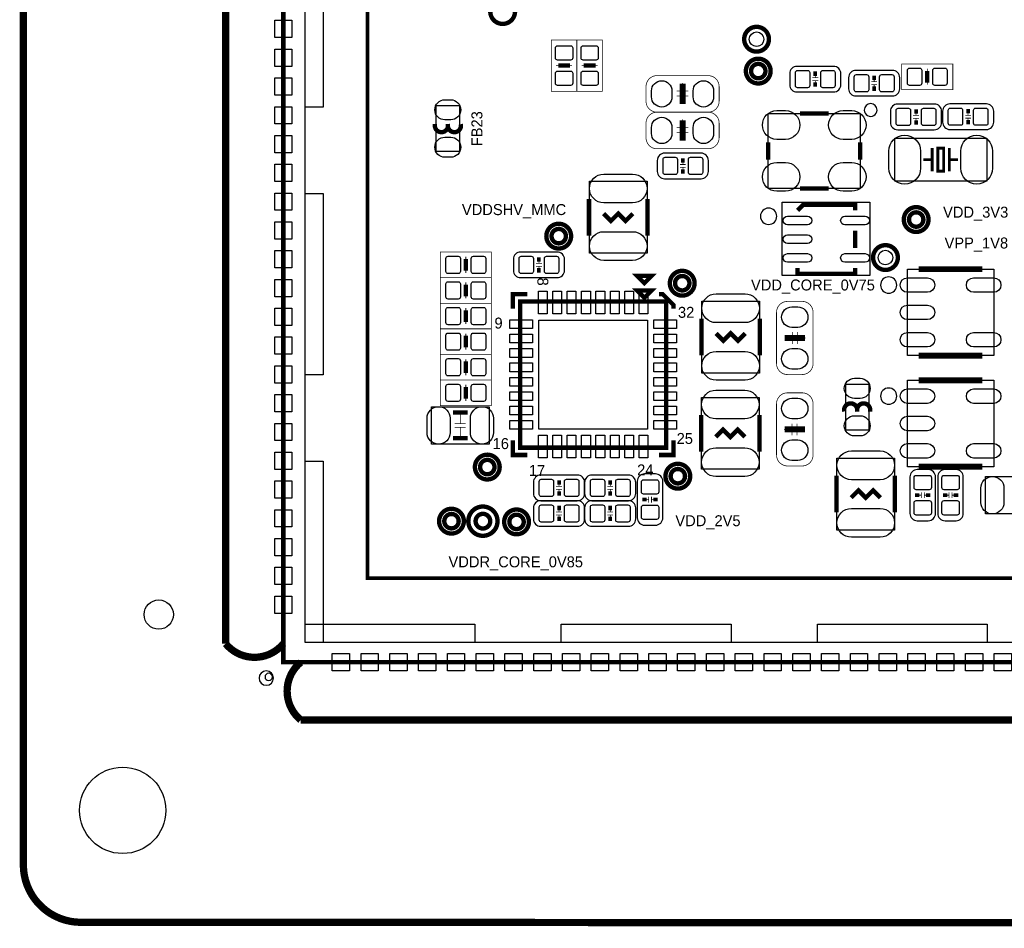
# Model space of a CAD drawing. Extents: x -9 to 199, y -9 to 108.
# Tile 1 of 7: x -9 to 25, y -9 to 22. Entities that reach past the tile are written whole.
import ezdxf
from ezdxf.enums import TextEntityAlignment as Align

# ---------------------------------------------------------------- set-up
doc = ezdxf.new("R2010")
doc.units = 0
for name, color, linetype in [('BG_OUTLINE', 7, 'CONTINUOUS'), ('BG_SILKSCREEN_TOP', 7, 'CONTINUOUS'), ('PG_ASSEMBLY_TOP', 96, 'CONTINUOUS'), ('PG_SILKSCREEN_TOP', 254, 'CONTINUOUS'), ('PIN_TOP', 100, 'CONTINUOUS')]:
    doc.layers.add(name, color=color, linetype=linetype)

msp = doc.modelspace()

# ---------------------------------------------------------------- linework, layer by layer
at = {"layer": 'BG_OUTLINE', "const_width": 0.254}
for points in [[(-7.03199, -9.031986), (197.06971, -9.113266, 0.414214), (199.069706, -7.11327), (199.069706, 105.7402, 0.414214), (197.06971, 107.740196), (4.275836, 107.821476)], [(-2.002028, 0.644906), (-2.002028, 44.395898, -0.471577), (0, 44.395898)], [(-2.002028, 0.644906, 0.471577), (0, 0.644906)], [(0.604266, 0, 0.471577), (0.604266, -2.002028)], [(0.604266, -2.002028), (42.355262, -2.002028, 0.471577), (42.355262, 0)], [(-9.031986, -7.03199, 0.414214), (-7.03199, -9.031986)]]:
    msp.add_lwpolyline(points, format="xyb", dxfattribs=at)
for points in [[(-9.031986, -4.99999), (-9.031986, 103.78948)], [(-9.031986, -4.99999), (-9.031986, -7.03199)]]:
    msp.add_lwpolyline(points, dxfattribs=at)
at = {"layer": 'BG_OUTLINE'}
msp.add_lwpolyline([(0, 45.000164), (0, 0), (43.000168, 0), (43.000168, 45.000164)], close=True, dxfattribs=at)
for points in [[(-0.342392, -0.549402, 1), (-0.842264, -0.549402)], [(-0.842264, -0.549402, 1), (-0.342392, -0.549402)], [(-0.381, -0.508, 1), (-0.635, -0.508)], [(-0.635, -0.508, 1), (-0.381, -0.508)]]:
    msp.add_lwpolyline(points, format="xyb", dxfattribs=at)
at = {"layer": 'PG_ASSEMBLY_TOP'}
for points in [[(43.000168, 0), (43.000168, 45.000164), (0, 45.000164), (0, 0), (43.000168, 0)], [(0.754888, 0.6858), (0.754888, 44.18584), (42.254932, 44.18584), (42.254932, 0.6858), (0.754888, 0.6858)], [(6.11505, 19.3421), (6.11505, 17.7419), (5.31495, 17.7419), (5.31495, 19.3421), (6.11505, 19.3421)], [(18.645378, 16.462248), (16.845534, 16.462248), (16.845534, 19.062192), (20.045426, 19.062192), (20.045426, 16.462248), (18.545556, 16.462248)], [(21.239734, 18.210022), (24.439626, 18.210022), (24.439626, 16.709898), (21.239734, 16.709898), (21.239734, 18.210022)], [(10.635742, 14.208506), (10.635742, 16.708374), (12.635738, 16.708374), (12.635738, 14.208506), (10.635742, 14.208506)], [(17.585944, 15.979394), (20.379944, 15.979394), (20.379944, 13.439394), (17.331944, 13.439394), (17.331944, 15.979394), (17.712944, 15.979394)], [(21.68017, 13.654532), (24.680418, 13.654532), (24.680418, 10.654284), (21.68017, 10.654284), (21.68017, 13.654532)], [(14.539976, 10.048494), (14.539976, 12.548362), (16.539972, 12.548362), (16.539972, 10.048494), (14.539976, 10.048494)], [(19.539204, 8.065008), (19.539204, 9.665208), (20.339304, 9.665208), (20.339304, 8.065008), (19.539204, 8.065008)], [(21.68017, 9.794748), (24.680418, 9.794748), (24.680418, 6.7945), (21.68017, 6.7945), (21.68017, 9.794748)], [(16.529812, 9.203182), (16.529812, 6.703314), (14.529816, 6.703314), (14.529816, 9.203182), (16.529812, 9.203182)], [(7.146798, 7.579614), (5.146802, 7.579614), (5.146802, 8.879586), (7.146798, 8.879586), (7.146798, 7.579614)], [(21.233892, 7.092442), (21.233892, 4.592574), (19.233896, 4.592574), (19.233896, 7.092442), (21.233892, 7.092442)], [(26.390092, 5.154422), (24.390096, 5.154422), (24.390096, 6.454394), (26.390092, 6.454394), (26.390092, 5.154422)]]:
    msp.add_lwpolyline(points, dxfattribs=at)
for points, const_width in [([(16.691356, 21.643848, 1), (16.191484, 21.643848, 1), (16.691356, 21.643848)], 0.0254), ([(16.75003, 20.536408, 1), (16.250158, 20.536408, 1), (16.75003, 20.536408)], 0.1524), ([(12.601194, 19.997928), (12.601194, 19.489928, 0.414214), (12.982194, 19.108928), (14.760194, 19.108928, 0.414214), (15.141194, 19.489928), (15.141194, 19.997928, 0.414214), (14.760194, 20.378928), (12.982194, 20.378928, 0.414214), (12.601194, 19.997928)], 0.0254), ([(12.601194, 18.727928), (12.601194, 18.219928, 0.414214), (12.982194, 17.838928), (14.760194, 17.838928, 0.414214), (15.141194, 18.219928), (15.141194, 18.727928, 0.414214), (14.760194, 19.108928), (12.982194, 19.108928, 0.414214), (12.601194, 18.727928)], 0.0254), ([(22.23643, 15.380208, 1), (21.736558, 15.380208, 1), (22.23643, 15.380208)], 0.1524), ([(9.818116, 14.80312, 1), (9.318244, 14.80312, 1), (9.818116, 14.80312)], 0.1524), ([(21.16963, 14.059408, 1), (20.669758, 14.059408, 1), (21.16963, 14.059408)], 0.0254), ([(14.108684, 13.167868, 1), (13.608812, 13.167868, 1), (14.108684, 13.167868)], 0.1524), ([(18.024094, 12.535408), (17.516094, 12.535408, 0.414214), (17.135094, 12.154408), (17.135094, 10.376408, 0.414214), (17.516094, 9.995408), (18.024094, 9.995408, 0.414214), (18.405094, 10.376408), (18.405094, 12.154408, 0.414214), (18.024094, 12.535408)], 0.0254), ([(17.516094, 6.820408), (18.024094, 6.820408, 0.414214), (18.405094, 7.201408), (18.405094, 8.979408, 0.414214), (18.024094, 9.360408), (17.516094, 9.360408, 0.414214), (17.135094, 8.979408), (17.135094, 7.201408, 0.414214), (17.516094, 6.820408)], 0.0254), ([(7.336536, 6.7818, 1), (6.836664, 6.7818, 1), (7.336536, 6.7818)], 0.1524), ([(13.95603, 6.464808, 1), (13.456158, 6.464808, 1), (13.95603, 6.464808)], 0.1524), ([(6.091936, 4.9022, 1), (5.592064, 4.9022, 1), (6.091936, 4.9022)], 0.1524), ([(7.1882, 4.9022, 1), (6.6802, 4.9022, 1), (7.1882, 4.9022)], 0.1524), ([(8.352536, 4.8768, 1), (7.852664, 4.8768, 1), (8.352536, 4.8768)], 0.1524)]:
    msp.add_lwpolyline(points, format="xyb", dxfattribs=dict(at, const_width=const_width))
for points, const_width in [([(9.3091, 19.8374), (10.1981, 19.8374), (10.1981, 21.6154), (9.3091, 21.6154), (9.3091, 19.8374)], 0.0254), ([(11.0871, 21.6154), (10.1981, 21.6154), (10.1981, 19.8374), (11.0871, 19.8374), (11.0871, 21.6154)], 0.0254), ([(9.4742, 20.7264), (9.6012, 20.7264)], 0.0254), ([(9.6012, 20.6756), (9.906, 20.6756), (9.906, 20.7772), (9.6012, 20.7772), (9.6012, 20.6756)], 0.0254), ([(10.033, 20.7264), (9.906, 20.7264)], 0.0254), ([(10.3632, 20.7264), (10.4902, 20.7264)], 0.0254), ([(10.795, 20.7772), (10.4902, 20.7772), (10.4902, 20.6756), (10.795, 20.6756), (10.795, 20.7772)], 0.0254), ([(10.922, 20.7264), (10.795, 20.7264)], 0.0254), ([(21.482304, 20.784058), (21.482304, 19.895058), (23.260304, 19.895058), (23.260304, 20.784058), (21.482304, 20.784058)], 0.0254), ([(22.371304, 20.618958), (22.371304, 20.491958)], 0.0254), ([(18.582894, 20.307808), (18.379694, 20.307808)], 0.0254), ([(18.582894, 20.206208), (18.379694, 20.206208)], 0.0254), ([(18.481294, 20.307808), (18.481294, 20.434808)], 0.0254), ([(18.481294, 20.079208), (18.481294, 20.206208)], 0.0254), ([(20.526756, 20.293584), (20.526756, 20.166584)], 0.0254), ([(22.320504, 20.491958), (22.320504, 20.187158), (22.422104, 20.187158), (22.422104, 20.491958), (22.320504, 20.491958)], 0.0254), ([(22.371304, 20.060158), (22.371304, 20.187158)], 0.0254), ([(13.667994, 19.845528), (14.074394, 19.845528)], 0.0254), ([(13.871194, 20.124928), (13.871194, 19.845528)], 0.0254), ([(20.425156, 20.166584), (20.628356, 20.166584)], 0.0254), ([(20.425156, 20.064984), (20.628356, 20.064984)], 0.0254), ([(20.526756, 20.064984), (20.526756, 19.937984)], 0.0254), ([(13.667994, 19.667728), (14.074394, 19.667728)], 0.0254), ([(13.871194, 19.667728), (13.871194, 19.388328)], 0.0254), ([(13.871194, 18.854928), (13.871194, 18.575528)], 0.0254), ([(21.87956, 18.99666), (22.08276, 18.99666)], 0.0254), ([(21.87956, 18.89506), (22.08276, 18.89506)], 0.0254), ([(21.98116, 19.12366), (21.98116, 18.99666)], 0.0254), ([(21.98116, 18.89506), (21.98116, 18.76806)], 0.0254), ([(23.893272, 19.00301), (23.690072, 19.00301)], 0.0254), ([(23.893272, 18.90141), (23.690072, 18.90141)], 0.0254), ([(23.791672, 19.00301), (23.791672, 19.13001)], 0.0254), ([(23.791672, 18.77441), (23.791672, 18.90141)], 0.0254), ([(13.667994, 18.575528), (14.074394, 18.575528)], 0.0254), ([(13.667994, 18.397728), (14.074394, 18.397728)], 0.0254), ([(13.871194, 18.397728), (13.871194, 18.118328)], 0.0254), ([(13.7795, 17.29232), (13.9827, 17.29232)], 0.0254), ([(13.7795, 17.19072), (13.9827, 17.19072)], 0.0254), ([(13.8811, 17.41932), (13.8811, 17.29232)], 0.0254), ([(13.8811, 17.19072), (13.8811, 17.06372)], 0.0254), ([(5.451094, 14.249908), (5.451094, 13.360908), (7.229094, 13.360908), (7.229094, 14.249908), (5.451094, 14.249908)], 0.0254), ([(6.340094, 14.084808), (6.340094, 13.957808)], 0.0254), ([(6.289294, 13.957808), (6.289294, 13.653008), (6.390894, 13.653008), (6.390894, 13.957808), (6.289294, 13.957808)], 0.0254), ([(8.981694, 13.856208), (8.778494, 13.856208)], 0.0254), ([(8.981694, 13.754608), (8.778494, 13.754608)], 0.0254), ([(8.880094, 13.856208), (8.880094, 13.983208)], 0.0254), ([(8.880094, 13.627608), (8.880094, 13.754608)], 0.0254), ([(5.451094, 13.360908), (5.451094, 12.471908), (7.229094, 12.471908), (7.229094, 13.360908), (5.451094, 13.360908)], 0.0254), ([(6.340094, 13.526008), (6.340094, 13.653008)], 0.0254), ([(6.289294, 13.068808), (6.289294, 12.764008), (6.390894, 12.764008), (6.390894, 13.068808), (6.289294, 13.068808)], 0.0254), ([(6.340094, 13.195808), (6.340094, 13.068808)], 0.0254), ([(6.340094, 12.637008), (6.340094, 12.764008)], 0.0254), ([(12.543028, 12.662408), (12.797028, 12.916408), (12.289028, 12.916408), (12.543028, 12.662408)], 0.1524), ([(5.451094, 12.471908), (5.451094, 11.582908), (7.229094, 11.582908), (7.229094, 12.471908), (5.451094, 12.471908)], 0.0254), ([(6.340094, 12.306808), (6.340094, 12.179808)], 0.0254), ([(8.225028, 12.535408), (8.225028, 7.455408), (13.305028, 7.455408), (13.305028, 12.535408), (8.225028, 12.535408)], 0.1524), ([(6.289294, 12.179808), (6.289294, 11.875008), (6.390894, 11.875008), (6.390894, 12.179808), (6.289294, 12.179808)], 0.0254), ([(6.340094, 11.748008), (6.340094, 11.875008)], 0.0254), ([(5.451094, 11.582908), (5.451094, 10.693908), (7.229094, 10.693908), (7.229094, 11.582908), (5.451094, 11.582908)], 0.0254), ([(6.289294, 11.290808), (6.289294, 10.986008), (6.390894, 10.986008), (6.390894, 11.290808), (6.289294, 11.290808)], 0.0254), ([(6.340094, 11.417808), (6.340094, 11.290808)], 0.0254), ([(17.693894, 11.468608), (17.693894, 11.062208)], 0.0254), ([(17.871694, 11.468608), (17.871694, 11.062208)], 0.0254), ([(6.340094, 10.859008), (6.340094, 10.986008)], 0.0254), ([(17.693894, 11.265408), (17.414494, 11.265408)], 0.0254), ([(18.151094, 11.265408), (17.871694, 11.265408)], 0.0254), ([(7.229094, 9.804908), (7.229094, 10.693908), (5.451094, 10.693908), (5.451094, 9.804908), (7.229094, 9.804908)], 0.0254), ([(6.390894, 10.097008), (6.390894, 10.401808), (6.289294, 10.401808), (6.289294, 10.097008), (6.390894, 10.097008)], 0.0254), ([(6.340094, 10.528808), (6.340094, 10.401808)], 0.0254), ([(6.340094, 9.970008), (6.340094, 10.097008)], 0.0254), ([(5.451094, 9.804908), (5.451094, 8.915908), (7.229094, 8.915908), (7.229094, 9.804908), (5.451094, 9.804908)], 0.0254), ([(6.340094, 9.639808), (6.340094, 9.512808)], 0.0254), ([(6.289294, 9.512808), (6.289294, 9.208008), (6.390894, 9.208008), (6.390894, 9.512808), (6.289294, 9.512808)], 0.0254), ([(6.340094, 9.081008), (6.340094, 9.208008)], 0.0254), ([(6.1468, 8.6106), (6.1468, 8.2931)], 0.0254), ([(6.1468, 8.2931), (6.1468, 8.5471)], 0.0254), ([(6.3373, 8.2931), (5.9563, 8.2931)], 0.0254), ([(17.668494, 7.887208), (17.668494, 8.293608)], 0.0254), ([(17.846294, 7.887208), (17.846294, 8.293608)], 0.0254), ([(6.3373, 8.1661), (5.9563, 8.1661)], 0.0254), ([(6.1468, 7.8486), (6.1468, 8.1661)], 0.0254), ([(17.389094, 8.090408), (17.668494, 8.090408)], 0.0254), ([(17.846294, 8.090408), (18.125694, 8.090408)], 0.0254), ([(9.578594, 6.236208), (9.578594, 6.109208)], 0.0254), ([(11.356594, 6.236208), (11.356594, 6.109208)], 0.0254), ([(9.476994, 6.109208), (9.680194, 6.109208)], 0.0254), ([(9.476994, 6.007608), (9.680194, 6.007608)], 0.0254), ([(9.578594, 6.007608), (9.578594, 5.880608)], 0.0254), ([(11.254994, 6.109208), (11.458194, 6.109208)], 0.0254), ([(11.254994, 6.007608), (11.458194, 6.007608)], 0.0254), ([(11.356594, 6.007608), (11.356594, 5.880608)], 0.0254), ([(22.037294, 5.804408), (22.164294, 5.804408)], 0.0254), ([(22.164294, 5.702808), (22.164294, 5.906008)], 0.0254), ([(22.265894, 5.702808), (22.265894, 5.906008)], 0.0254), ([(22.265894, 5.804408), (22.392894, 5.804408)], 0.0254), ([(23.002494, 5.804408), (23.129494, 5.804408)], 0.0254), ([(23.129494, 5.702808), (23.129494, 5.906008)], 0.0254), ([(23.231094, 5.702808), (23.231094, 5.906008)], 0.0254), ([(23.231094, 5.804408), (23.358094, 5.804408)], 0.0254), ([(12.690094, 5.652008), (12.563094, 5.652008)], 0.0254), ([(12.690094, 5.753608), (12.690094, 5.550408)], 0.0254), ([(12.791694, 5.753608), (12.791694, 5.550408)], 0.0254), ([(12.918694, 5.652008), (12.791694, 5.652008)], 0.0254), ([(9.476994, 5.220208), (9.680194, 5.220208)], 0.0254), ([(9.476994, 5.118608), (9.680194, 5.118608)], 0.0254), ([(9.578594, 5.347208), (9.578594, 5.220208)], 0.0254), ([(9.578594, 5.118608), (9.578594, 4.991608)], 0.0254), ([(11.254994, 5.220208), (11.458194, 5.220208)], 0.0254), ([(11.254994, 5.118608), (11.458194, 5.118608)], 0.0254), ([(11.356594, 5.347208), (11.356594, 5.220208)], 0.0254), ([(11.356594, 5.118608), (11.356594, 4.991608)], 0.0254)]:
    msp.add_lwpolyline(points, dxfattribs=dict(at, const_width=const_width))
for points in [[(19.370294, 20.066508), (19.370294, 20.447508, 0.414214), (19.116294, 20.701508), (17.846294, 20.701508, 0.414214), (17.592294, 20.447508), (17.592294, 20.066508, 0.414214), (17.846294, 19.812508), (19.116294, 19.812508, 0.414214), (19.370294, 20.066508)], [(19.637756, 20.306284), (19.637756, 19.925284, 0.414214), (19.891756, 19.671284), (21.161756, 19.671284, 0.414214), (21.415756, 19.925284), (21.415756, 20.306284, 0.414214), (21.161756, 20.560284), (19.891756, 20.560284, 0.414214), (19.637756, 20.306284)], [(21.09216, 19.13636), (21.09216, 18.75536, 0.414214), (21.34616, 18.50136), (22.61616, 18.50136, 0.414214), (22.87016, 18.75536), (22.87016, 19.13636, 0.414214), (22.61616, 19.39036), (21.34616, 19.39036, 0.414214), (21.09216, 19.13636)], [(24.680672, 18.76171), (24.680672, 19.14271, 0.414214), (24.426672, 19.39671), (23.156672, 19.39671, 0.414214), (22.902672, 19.14271), (22.902672, 18.76171, 0.414214), (23.156672, 18.50771), (24.426672, 18.50771, 0.414214), (24.680672, 18.76171)], [(12.9921, 17.43202), (12.9921, 17.05102, 0.414214), (13.2461, 16.79702), (14.5161, 16.79702, 0.414214), (14.7701, 17.05102), (14.7701, 17.43202, 0.414214), (14.5161, 17.68602), (13.2461, 17.68602, 0.414214), (12.9921, 17.43202)], [(9.769094, 13.614908), (9.769094, 13.995908, 0.414214), (9.515094, 14.249908), (8.245094, 14.249908, 0.414214), (7.991094, 13.995908), (7.991094, 13.614908, 0.414214), (8.245094, 13.360908), (9.515094, 13.360908, 0.414214), (9.769094, 13.614908)], [(8.689594, 6.248908), (8.689594, 5.867908, 0.414214), (8.943594, 5.613908), (10.213594, 5.613908, 0.414214), (10.467594, 5.867908), (10.467594, 6.248908, 0.414214), (10.213594, 6.502908), (8.943594, 6.502908, 0.414214), (8.689594, 6.248908)], [(10.467594, 6.248908), (10.467594, 5.867908, 0.414214), (10.721594, 5.613908), (11.991594, 5.613908, 0.414214), (12.245594, 5.867908), (12.245594, 6.248908, 0.414214), (11.991594, 6.502908), (10.721594, 6.502908, 0.414214), (10.467594, 6.248908)], [(12.931394, 6.541008), (12.550394, 6.541008, 0.414214), (12.296394, 6.287008), (12.296394, 5.017008, 0.414214), (12.550394, 4.763008), (12.931394, 4.763008, 0.414214), (13.185394, 5.017008), (13.185394, 6.287008, 0.414214), (12.931394, 6.541008)], [(22.024594, 4.915408), (22.405594, 4.915408, 0.414214), (22.659594, 5.169408), (22.659594, 6.439408, 0.414214), (22.405594, 6.693408), (22.024594, 6.693408, 0.414214), (21.770594, 6.439408), (21.770594, 5.169408, 0.414214), (22.024594, 4.915408)], [(22.989794, 4.915408), (23.370794, 4.915408, 0.414214), (23.624794, 5.169408), (23.624794, 6.439408, 0.414214), (23.370794, 6.693408), (22.989794, 6.693408, 0.414214), (22.735794, 6.439408), (22.735794, 5.169408, 0.414214), (22.989794, 4.915408)], [(8.689594, 5.359908), (8.689594, 4.978908, 0.414214), (8.943594, 4.724908), (10.213594, 4.724908, 0.414214), (10.467594, 4.978908), (10.467594, 5.359908, 0.414214), (10.213594, 5.613908), (8.943594, 5.613908, 0.414214), (8.689594, 5.359908)], [(10.467594, 5.359908), (10.467594, 4.978908, 0.414214), (10.721594, 4.724908), (11.991594, 4.724908, 0.414214), (12.245594, 4.978908), (12.245594, 5.359908, 0.414214), (11.991594, 5.613908), (10.721594, 5.613908, 0.414214), (10.467594, 5.359908)]]:
    msp.add_lwpolyline(points, format="xyb", dxfattribs=at)
msp.add_lwpolyline([(20.630896, 19.182842, 1), (20.184064, 19.182798, 1)], format="xyb", close=True, dxfattribs=at)
at = {"layer": 'PG_SILKSCREEN_TOP'}
for points, const_width in [([(43.000168, 0), (43.000168, 45.000164), (0, 45.000164), (0, 0), (43.000168, 0)], 0.1524), ([(0, 43.603164), (0, 0), (43.000168, 0), (43.000168, 45.000164), (0, 45.000164), (0, 43.603164)], 0.1524), ([(2.921, 40.132), (2.921, 42.037), (40.132, 42.037), (40.132, 2.921), (2.921, 2.921), (2.921, 40.132)], 0.127), ([(9.9568, 20.7264), (9.5504, 20.7264)], 0.1524), ([(10.4394, 20.7264), (10.8458, 20.7264)], 0.1524), ([(22.371304, 20.136358), (22.371304, 20.542758)], 0.1524), ([(13.871194, 19.388328), (13.871194, 20.099528)], 0.2032), ([(18.544794, 20.447508), (18.417794, 20.447508)], 0.1524), ([(20.590256, 20.306284), (20.463256, 20.306284)], 0.1524), ([(18.417794, 20.066508), (18.544794, 20.066508)], 0.1524), ([(20.463256, 19.925284), (20.590256, 19.925284)], 0.1524), ([(22.04466, 19.13636), (21.91766, 19.13636)], 0.1524), ([(23.855172, 19.14271), (23.728172, 19.14271)], 0.1524), ([(13.871194, 18.118328), (13.871194, 18.829528)], 0.2032), ([(18.945352, 19.062192), (17.945608, 19.062192)], 0.1524), ([(21.91766, 18.75536), (22.04466, 18.75536)], 0.1524), ([(23.728172, 18.76171), (23.855172, 18.76171)], 0.1524), ([(16.845534, 18.062194), (16.845534, 17.462246)], 0.1524), ([(20.045426, 18.062194), (20.045426, 17.462246)], 0.1524), ([(22.539706, 17.86001), (22.539706, 17.05991)], 0.100076), ([(22.939756, 17.05991), (22.939756, 17.86001), (22.739604, 17.86001), (22.739604, 17.05991), (22.939756, 17.05991)], 0.100076), ([(23.139654, 17.86001), (23.139654, 17.05991)], 0.100076), ([(13.9446, 17.43202), (13.8176, 17.43202)], 0.1524), ([(22.539706, 17.45996), (22.239732, 17.45996)], 0.100076), ([(23.139654, 17.45996), (23.439628, 17.45996)], 0.100076), ([(13.8176, 17.05102), (13.9446, 17.05102)], 0.1524), ([(18.945352, 16.462248), (17.945608, 16.462248)], 0.1524), ([(10.61974, 14.82344), (10.61974, 16.09344)], 0.1524), ([(12.65174, 14.82344), (12.65174, 16.09344)], 0.1524), ([(17.863058, 15.694406), (18.062956, 15.894304), (19.863054, 15.894304), (19.863054, 15.694406)], 0.1524), ([(11.12774, 15.58544), (11.38174, 15.33144), (11.63574, 15.58544), (11.88974, 15.33144), (12.14374, 15.58544)], 0.1524), ([(19.863054, 14.994382), (19.863054, 14.394434)], 0.1524), ([(6.340094, 13.602208), (6.340094, 14.008608)], 0.1524), ([(8.943594, 13.995908), (8.816594, 13.995908)], 0.1524), ([(8.816594, 13.614908), (8.943594, 13.614908)], 0.1524), ([(17.863058, 13.69441), (17.863058, 13.494512), (19.863054, 13.494512), (19.863054, 13.69441)], 0.1524), ([(22.180296, 13.554456), (22.180296, 13.654532), (24.180292, 13.654532), (24.180292, 13.554456)], 0.2032), ([(12.543028, 13.170408), (12.797028, 13.424408), (12.289028, 13.424408), (12.543028, 13.170408)], 0.1524), ([(6.340094, 12.713208), (6.340094, 13.119608)], 0.1524), ([(8.479028, 12.789408), (7.971028, 12.789408), (7.971028, 12.281408)], 0.1524), ([(13.051028, 12.789408), (13.178028, 12.789408), (13.559028, 12.408408), (13.559028, 12.281408)], 0.1524), ([(6.340094, 11.824208), (6.340094, 12.230608)], 0.1524), ([(14.523974, 10.663428), (14.523974, 11.933428)], 0.1524), ([(16.555974, 10.663428), (16.555974, 11.933428)], 0.1524), ([(6.340094, 10.935208), (6.340094, 11.341608)], 0.1524), ([(15.031974, 11.425428), (15.285974, 11.171428), (15.539974, 11.425428), (15.793974, 11.171428), (16.047974, 11.425428)], 0.1524), ([(17.414494, 11.265408), (18.125694, 11.265408)], 0.2032), ([(22.180296, 10.75436), (22.180296, 10.654284), (24.180292, 10.654284), (24.180292, 10.75436)], 0.2032), ([(6.340094, 10.452608), (6.340094, 10.046208)], 0.1524), ([(6.340094, 9.157208), (6.340094, 9.563608)], 0.1524), ([(22.180296, 9.694672), (22.180296, 9.794748), (24.180292, 9.794748), (24.180292, 9.694672)], 0.2032), ([(6.4008, 8.6741), (5.8928, 8.6741)], 0.1524), ([(14.513814, 8.588248), (14.513814, 7.318248)], 0.1524), ([(16.545814, 8.588248), (16.545814, 7.318248)], 0.1524), ([(16.037814, 7.826248), (15.783814, 8.080248), (15.529814, 7.826248), (15.275814, 8.080248), (15.021814, 7.826248)], 0.1524), ([(18.125694, 8.090408), (17.414494, 8.090408)], 0.2032), ([(6.4008, 7.7851), (5.8928, 7.7851)], 0.1524), ([(7.971028, 7.709408), (7.971028, 7.201408), (8.479028, 7.201408)], 0.1524), ([(13.051028, 7.201408), (13.559028, 7.201408), (13.559028, 7.709408)], 0.1524), ([(22.180296, 6.894576), (22.180296, 6.7945), (24.180292, 6.7945), (24.180292, 6.894576)], 0.2032), ([(19.217894, 6.477508), (19.217894, 5.207508)], 0.1524), ([(21.249894, 6.477508), (21.249894, 5.207508)], 0.1524), ([(9.642094, 6.248908), (9.515094, 6.248908)], 0.1524), ([(11.420094, 6.248908), (11.293094, 6.248908)], 0.1524), ([(9.515094, 5.867908), (9.642094, 5.867908)], 0.1524), ([(11.293094, 5.867908), (11.420094, 5.867908)], 0.1524), ([(20.741894, 5.715508), (20.487894, 5.969508), (20.233894, 5.715508), (19.979894, 5.969508), (19.725894, 5.715508)], 0.1524), ([(22.024594, 5.867908), (22.024594, 5.740908)], 0.1524), ([(22.405594, 5.740908), (22.405594, 5.867908)], 0.1524), ([(22.989794, 5.867908), (22.989794, 5.740908)], 0.1524), ([(23.370794, 5.740908), (23.370794, 5.867908)], 0.1524), ([(12.550394, 5.715508), (12.550394, 5.588508)], 0.1524), ([(12.931394, 5.588508), (12.931394, 5.715508)], 0.1524), ([(9.642094, 5.359908), (9.515094, 5.359908)], 0.1524), ([(11.420094, 5.359908), (11.293094, 5.359908)], 0.1524), ([(9.515094, 4.978908), (9.642094, 4.978908)], 0.1524), ([(11.293094, 4.978908), (11.420094, 4.978908)], 0.1524)]:
    msp.add_lwpolyline(points, dxfattribs=dict(at, const_width=const_width))
at = {"layer": 'PG_SILKSCREEN_TOP', "const_width": 0.1524}
for points in [[(8.050022, 22.606, 1), (7.189978, 22.606, 1), (8.050022, 22.606)], [(16.871442, 21.643848, 1), (16.011398, 21.643848, 1), (16.871442, 21.643848)], [(16.930116, 20.536408, 1), (16.070072, 20.536408, 1), (16.930116, 20.536408)], [(5.264912, 18.69694), (5.264912, 18.642076, 1.11689), (5.715, 18.692114)], [(5.715, 18.69694), (5.715, 18.642076, 1.116858), (6.165088, 18.692114)], [(22.416516, 15.380208, 1), (21.556472, 15.380208, 1), (22.416516, 15.380208)], [(9.998202, 14.80312, 1), (9.138158, 14.80312, 1), (9.998202, 14.80312)], [(21.349716, 14.059408, 1), (20.489672, 14.059408, 1), (21.349716, 14.059408)], [(14.28877, 13.167868, 1), (13.428726, 13.167868, 1), (14.28877, 13.167868)], [(19.939254, 8.710168), (19.939254, 8.765032, 1.116858), (19.489166, 8.714994)], [(20.389342, 8.710168), (20.389342, 8.765032, 1.11689), (19.939254, 8.714994)], [(7.516622, 6.7818, 1), (6.656578, 6.7818, 1), (7.516622, 6.7818)], [(14.136116, 6.464808, 1), (13.276072, 6.464808, 1), (14.136116, 6.464808)], [(7.4422, 4.9022, 1), (6.4262, 4.9022, 1), (7.4422, 4.9022)], [(6.272022, 4.9022, 1), (5.411978, 4.9022, 1), (6.272022, 4.9022)], [(8.532622, 4.8768, 1), (7.672578, 4.8768, 1), (8.532622, 4.8768)]]:
    msp.add_lwpolyline(points, format="xyb", dxfattribs=at)
at = {"layer": 'PG_SILKSCREEN_TOP'}
for points in [[(20.630896, 19.182842, 1), (20.184064, 19.182798, 1)], [(17.14246, 15.491968, 1), (16.576768, 15.492048, 1)], [(21.31314, 13.104368, 1), (20.747448, 13.104448, 1)], [(21.31314, 9.244584, 1), (20.747448, 9.244664, 1)]]:
    msp.add_lwpolyline(points, format="xyb", close=True, dxfattribs=at)
at = {"layer": 'PIN_TOP'}
for points in [[(0.754888, 19.285966), (0.754888, 25.585928), (1.389888, 25.585928), (1.389888, 19.285966)], [(0.299974, 22.29993), (0.299974, 21.699982), (-0.299974, 21.699982), (-0.299974, 22.29993)], [(0.299974, 21.299932), (0.299974, 20.699984), (-0.299974, 20.699984), (-0.299974, 21.299932)], [(0.299974, 20.299934), (0.299974, 19.699986), (-0.299974, 19.699986), (-0.299974, 20.299934)], [(0.299974, 19.299936), (0.299974, 18.699988), (-0.299974, 18.699988), (-0.299974, 19.299936)], [(0.299974, 18.299938), (0.299974, 17.69999), (-0.299974, 17.69999), (-0.299974, 18.299938)], [(0.299974, 17.29994), (0.299974, 16.699992), (-0.299974, 16.699992), (-0.299974, 17.29994)], [(0.299974, 16.299942), (0.299974, 15.699994), (-0.299974, 15.699994), (-0.299974, 16.299942)], [(0.754888, 9.985756), (0.754888, 16.285718), (1.389888, 16.285718), (1.389888, 9.985756)], [(0.299974, 15.299944), (0.299974, 14.699996), (-0.299974, 14.699996), (-0.299974, 15.299944)], [(0.299974, 14.299946), (0.299974, 13.699998), (-0.299974, 13.699998), (-0.299974, 14.299946)], [(0.299974, 13.299948), (0.299974, 12.7), (-0.299974, 12.7), (-0.299974, 13.299948)], [(8.862568, 12.888976), (9.167368, 12.888976), (9.167368, 12.101576), (8.862568, 12.101576)], [(9.362694, 12.888976), (9.667494, 12.888976), (9.667494, 12.101576), (9.362694, 12.101576)], [(9.862566, 12.888976), (10.167366, 12.888976), (10.167366, 12.101576), (9.862566, 12.101576)], [(10.362692, 12.888976), (10.667492, 12.888976), (10.667492, 12.101576), (10.362692, 12.101576)], [(10.862564, 12.888976), (11.167364, 12.888976), (11.167364, 12.101576), (10.862564, 12.101576)], [(11.36269, 12.888976), (11.66749, 12.888976), (11.66749, 12.101576), (11.36269, 12.101576)], [(11.862562, 12.888976), (12.167362, 12.888976), (12.167362, 12.101576), (11.862562, 12.101576)], [(12.362688, 12.888976), (12.667488, 12.888976), (12.667488, 12.101576), (12.362688, 12.101576)], [(0.299974, 12.29995), (0.299974, 11.700002), (-0.299974, 11.700002), (-0.299974, 12.29995)], [(7.87146, 11.593068), (7.87146, 11.897868), (8.65886, 11.897868), (8.65886, 11.593068)], [(8.872728, 11.887708), (12.657328, 11.887708), (12.657328, 8.103108), (8.872728, 8.103108)], [(12.871196, 11.593068), (12.871196, 11.897868), (13.658596, 11.897868), (13.658596, 11.593068)], [(0.299974, 11.299952), (0.299974, 10.700004), (-0.299974, 10.700004), (-0.299974, 11.299952)], [(7.87146, 11.092942), (7.87146, 11.397742), (8.65886, 11.397742), (8.65886, 11.092942)], [(12.871196, 11.092942), (12.871196, 11.397742), (13.658596, 11.397742), (13.658596, 11.092942)], [(7.87146, 10.59307), (7.87146, 10.89787), (8.65886, 10.89787), (8.65886, 10.59307)], [(12.871196, 10.59307), (12.871196, 10.89787), (13.658596, 10.89787), (13.658596, 10.59307)], [(0.299974, 10.299954), (0.299974, 9.700006), (-0.299974, 9.700006), (-0.299974, 10.299954)], [(7.87146, 10.092944), (7.87146, 10.397744), (8.65886, 10.397744), (8.65886, 10.092944)], [(12.871196, 10.092944), (12.871196, 10.397744), (13.658596, 10.397744), (13.658596, 10.092944)], [(7.87146, 9.593072), (7.87146, 9.897872), (8.65886, 9.897872), (8.65886, 9.593072)], [(12.871196, 9.593072), (12.871196, 9.897872), (13.658596, 9.897872), (13.658596, 9.593072)], [(0.299974, 9.299956), (0.299974, 8.700008), (-0.299974, 8.700008), (-0.299974, 9.299956)], [(7.87146, 9.092946), (7.87146, 9.397746), (8.65886, 9.397746), (8.65886, 9.092946)], [(12.871196, 9.092946), (12.871196, 9.397746), (13.658596, 9.397746), (13.658596, 9.092946)], [(7.87146, 8.593074), (7.87146, 8.897874), (8.65886, 8.897874), (8.65886, 8.593074)], [(12.871196, 8.593074), (12.871196, 8.897874), (13.658596, 8.897874), (13.658596, 8.593074)], [(0.299974, 8.299958), (0.299974, 7.70001), (-0.299974, 7.70001), (-0.299974, 8.299958)], [(7.87146, 8.092948), (7.87146, 8.397748), (8.65886, 8.397748), (8.65886, 8.092948)], [(12.871196, 8.092948), (12.871196, 8.397748), (13.658596, 8.397748), (13.658596, 8.092948)], [(8.862568, 7.88924), (9.167368, 7.88924), (9.167368, 7.10184), (8.862568, 7.10184)], [(9.362694, 7.88924), (9.667494, 7.88924), (9.667494, 7.10184), (9.362694, 7.10184)], [(9.862566, 7.88924), (10.167366, 7.88924), (10.167366, 7.10184), (9.862566, 7.10184)], [(10.362692, 7.88924), (10.667492, 7.88924), (10.667492, 7.10184), (10.362692, 7.10184)], [(10.862564, 7.88924), (11.167364, 7.88924), (11.167364, 7.10184), (10.862564, 7.10184)], [(11.36269, 7.88924), (11.66749, 7.88924), (11.66749, 7.10184), (11.36269, 7.10184)], [(11.862562, 7.88924), (12.167362, 7.88924), (12.167362, 7.10184), (11.862562, 7.10184)], [(12.362688, 7.88924), (12.667488, 7.88924), (12.667488, 7.10184), (12.362688, 7.10184)], [(0.299974, 7.29996), (0.299974, 6.700012), (-0.299974, 6.700012), (-0.299974, 7.29996)], [(0.754888, 0.6858), (0.754888, 6.985762), (1.389888, 6.985762), (1.389888, 0.6858)], [(0.299974, 6.299962), (0.299974, 5.700014), (-0.299974, 5.700014), (-0.299974, 6.299962)], [(0.299974, 5.299964), (0.299974, 4.700016), (-0.299974, 4.700016), (-0.299974, 5.299964)], [(0.299974, 4.299966), (0.299974, 3.700018), (-0.299974, 3.700018), (-0.299974, 4.299966)], [(0.299974, 3.299968), (0.299974, 2.70002), (-0.299974, 2.70002), (-0.299974, 3.299968)], [(0.299974, 2.29997), (0.299974, 1.700022), (-0.299974, 1.700022), (-0.299974, 2.29997)], [(0.754888, 0.6858), (0.754888, 1.3208), (6.6548, 1.3208), (6.6548, 0.6858)], [(9.655048, 0.6858), (9.655048, 1.3208), (15.55496, 1.3208), (15.55496, 0.6858)], [(18.554954, 0.6858), (18.554954, 1.3208), (24.454866, 1.3208), (24.454866, 0.6858)], [(1.700022, 0.299974), (2.29997, 0.299974), (2.29997, -0.299974), (1.700022, -0.299974)], [(2.70002, 0.299974), (3.299968, 0.299974), (3.299968, -0.299974), (2.70002, -0.299974)], [(3.700018, 0.299974), (4.299966, 0.299974), (4.299966, -0.299974), (3.700018, -0.299974)], [(4.700016, 0.299974), (5.299964, 0.299974), (5.299964, -0.299974), (4.700016, -0.299974)], [(5.700014, 0.299974), (6.299962, 0.299974), (6.299962, -0.299974), (5.700014, -0.299974)], [(6.700012, 0.299974), (7.29996, 0.299974), (7.29996, -0.299974), (6.700012, -0.299974)], [(7.70001, 0.299974), (8.299958, 0.299974), (8.299958, -0.299974), (7.70001, -0.299974)], [(8.700008, 0.299974), (9.299956, 0.299974), (9.299956, -0.299974), (8.700008, -0.299974)], [(9.700006, 0.299974), (10.299954, 0.299974), (10.299954, -0.299974), (9.700006, -0.299974)], [(10.700004, 0.299974), (11.299952, 0.299974), (11.299952, -0.299974), (10.700004, -0.299974)], [(11.700002, 0.299974), (12.29995, 0.299974), (12.29995, -0.299974), (11.700002, -0.299974)], [(12.7, 0.299974), (13.299948, 0.299974), (13.299948, -0.299974), (12.7, -0.299974)], [(13.699998, 0.299974), (14.299946, 0.299974), (14.299946, -0.299974), (13.699998, -0.299974)], [(14.699996, 0.299974), (15.299944, 0.299974), (15.299944, -0.299974), (14.699996, -0.299974)], [(15.699994, 0.299974), (16.299942, 0.299974), (16.299942, -0.299974), (15.699994, -0.299974)], [(16.699992, 0.299974), (17.29994, 0.299974), (17.29994, -0.299974), (16.699992, -0.299974)], [(17.69999, 0.299974), (18.299938, 0.299974), (18.299938, -0.299974), (17.69999, -0.299974)], [(18.699988, 0.299974), (19.299936, 0.299974), (19.299936, -0.299974), (18.699988, -0.299974)], [(19.699986, 0.299974), (20.299934, 0.299974), (20.299934, -0.299974), (19.699986, -0.299974)], [(20.699984, 0.299974), (21.299932, 0.299974), (21.299932, -0.299974), (20.699984, -0.299974)], [(21.700236, 0.299974), (22.300184, 0.299974), (22.300184, -0.299974), (21.700236, -0.299974)], [(22.700234, 0.299974), (23.300182, 0.299974), (23.300182, -0.299974), (22.700234, -0.299974)], [(23.700232, 0.299974), (24.30018, 0.299974), (24.30018, -0.299974), (23.700232, -0.299974)], [(24.70023, 0.299974), (25.300178, 0.299974), (25.300178, -0.299974), (24.70023, -0.299974)]]:
    msp.add_lwpolyline(points, close=True, dxfattribs=at)
for points in [[(10.053574, 21.341334), (10.053574, 20.991322, -0.415686), (9.978644, 20.916392), (9.528556, 20.916392, -0.415686), (9.453626, 20.991322), (9.453626, 21.341334, -0.415686), (9.528556, 21.416264), (9.978644, 21.416264, -0.415686)], [(10.342626, 20.991322), (10.342626, 21.341334, -0.415686), (10.417556, 21.416264), (10.867644, 21.416264, -0.415686), (10.942574, 21.341334), (10.942574, 20.991322, -0.415686), (10.867644, 20.916392), (10.417556, 20.916392, -0.415686)], [(10.053574, 20.461478), (10.053574, 20.111466, -0.415686), (9.978644, 20.036536), (9.528556, 20.036536, -0.415686), (9.453626, 20.111466), (9.453626, 20.461478, -0.415686), (9.528556, 20.536408), (9.978644, 20.536408, -0.415686)], [(10.342626, 20.111466), (10.342626, 20.461478, -0.415686), (10.417556, 20.536408), (10.867644, 20.536408, -0.415686), (10.942574, 20.461478), (10.942574, 20.111466, -0.415686), (10.867644, 20.036536), (10.417556, 20.036536, -0.415686)], [(17.86636, 20.556982), (18.216372, 20.556982, -0.415686), (18.291302, 20.482052), (18.291302, 20.031964, -0.415686), (18.216372, 19.957034), (17.86636, 19.957034, -0.415686), (17.79143, 20.031964), (17.79143, 20.482052, -0.415686)], [(18.746216, 20.556982), (19.096228, 20.556982, -0.415686), (19.171158, 20.482052), (19.171158, 20.031964, -0.415686), (19.096228, 19.957034), (18.746216, 19.957034, -0.415686), (18.671286, 20.031964), (18.671286, 20.482052, -0.415686)], [(22.106382, 20.039584), (21.75637, 20.039584, -0.415686), (21.68144, 20.114514), (21.68144, 20.564602, -0.415686), (21.75637, 20.639532), (22.106382, 20.639532, -0.415686), (22.181312, 20.564602), (22.181312, 20.114514, -0.415686)], [(22.986238, 20.039584), (22.636226, 20.039584, -0.415686), (22.561296, 20.114514), (22.561296, 20.564602, -0.415686), (22.636226, 20.639532), (22.986238, 20.639532, -0.415686), (23.061168, 20.564602), (23.061168, 20.114514, -0.415686)], [(13.50264, 19.845528), (13.50264, 19.642328, -1), (12.79144, 19.642328), (12.79144, 19.845528, -1)], [(14.950948, 19.845528), (14.950948, 19.642328, -1), (14.239748, 19.642328), (14.239748, 19.845528, -1)], [(20.261834, 19.81581), (19.911822, 19.81581, -0.415686), (19.836892, 19.89074), (19.836892, 20.340828, -0.415686), (19.911822, 20.415758), (20.261834, 20.415758, -0.415686), (20.336764, 20.340828), (20.336764, 19.89074, -0.415686)], [(21.14169, 19.81581), (20.791678, 19.81581, -0.415686), (20.716748, 19.89074), (20.716748, 20.340828, -0.415686), (20.791678, 20.415758), (21.14169, 20.415758, -0.415686), (21.21662, 20.340828), (21.21662, 19.89074, -0.415686)], [(5.814949, 18.841974), (5.615051, 18.841974, -1), (5.615051, 19.541998), (5.814949, 19.541998, -1)], [(17.145381, 19.162395), (17.445355, 19.162395, -1), (17.445355, 18.162397), (17.145381, 18.162397, -1)], [(19.445605, 19.162395), (19.745579, 19.162395, -1), (19.745579, 18.162397), (19.445605, 18.162397, -1)], [(21.716238, 18.645886), (21.366226, 18.645886, -0.415686), (21.291296, 18.720816), (21.291296, 19.170904, -0.415686), (21.366226, 19.245834), (21.716238, 19.245834, -0.415686), (21.791168, 19.170904), (21.791168, 18.720816, -0.415686)], [(22.596094, 18.645886), (22.246082, 18.645886, -0.415686), (22.171152, 18.720816), (22.171152, 19.170904, -0.415686), (22.246082, 19.245834), (22.596094, 19.245834, -0.415686), (22.671024, 19.170904), (22.671024, 18.720816, -0.415686)], [(23.176738, 19.252184), (23.52675, 19.252184, -0.415686), (23.60168, 19.177254), (23.60168, 18.727166, -0.415686), (23.52675, 18.652236), (23.176738, 18.652236, -0.415686), (23.101808, 18.727166), (23.101808, 19.177254, -0.415686)], [(24.056594, 19.252184), (24.406606, 19.252184, -0.415686), (24.481536, 19.177254), (24.481536, 18.727166, -0.415686), (24.406606, 18.652236), (24.056594, 18.652236, -0.415686), (23.981664, 18.727166), (23.981664, 19.177254, -0.415686)], [(13.50264, 18.575528), (13.50264, 18.372328, -1), (12.79144, 18.372328), (12.79144, 18.575528, -1)], [(14.950948, 18.575528), (14.950948, 18.372328, -1), (14.239748, 18.372328), (14.239748, 18.575528, -1)], [(5.814949, 17.542002), (5.615051, 17.542002, -1), (5.615051, 18.242026), (5.814949, 18.242026, -1)], [(22.139783, 17.759934), (22.139783, 17.159986, -1), (21.039709, 17.159986), (21.039709, 17.759934, -1)], [(24.639651, 17.759934), (24.639651, 17.159986, -1), (23.539577, 17.159986), (23.539577, 17.759934, -1)], [(13.616178, 16.941546), (13.266166, 16.941546, -0.415686), (13.191236, 17.016476), (13.191236, 17.466564, -0.415686), (13.266166, 17.541494), (13.616178, 17.541494, -0.415686), (13.691108, 17.466564), (13.691108, 17.016476, -0.415686)], [(14.496034, 16.941546), (14.146022, 16.941546, -0.415686), (14.071092, 17.016476), (14.071092, 17.466564, -0.415686), (14.146022, 17.541494), (14.496034, 17.541494, -0.415686), (14.570964, 17.466564), (14.570964, 17.016476, -0.415686)], [(17.145381, 17.362043), (17.445355, 17.362043, -1), (17.445355, 16.362045), (17.145381, 16.362045, -1)], [(19.445605, 17.362043), (19.745579, 17.362043, -1), (19.745579, 16.362045), (19.445605, 16.362045, -1)], [(11.135741, 16.958437), (12.135739, 16.958437, -1), (12.135739, 15.958439), (11.135741, 15.958439, -1)], [(18.21307, 15.194407), (17.513046, 15.194407, -1), (17.513046, 15.494381), (18.21307, 15.494381, -1)], [(20.213066, 15.194407), (19.513042, 15.194407, -1), (19.513042, 15.494381), (20.213066, 15.494381, -1)], [(11.135741, 14.958441), (12.135739, 14.958441, -1), (12.135739, 13.958443), (11.135741, 13.958443, -1)], [(18.21307, 14.544421), (17.513046, 14.544421, -1), (17.513046, 14.844395), (18.21307, 14.844395, -1)], [(6.075172, 13.505434), (5.72516, 13.505434, -0.415686), (5.65023, 13.580364), (5.65023, 14.030452, -0.415686), (5.72516, 14.105382), (6.075172, 14.105382, -0.415686), (6.150102, 14.030452), (6.150102, 13.580364, -0.415686)], [(6.955028, 13.505434), (6.605016, 13.505434, -0.415686), (6.530086, 13.580364), (6.530086, 14.030452, -0.415686), (6.605016, 14.105382), (6.955028, 14.105382, -0.415686), (7.029958, 14.030452), (7.029958, 13.580364, -0.415686)], [(8.26516, 14.105382), (8.615172, 14.105382, -0.415686), (8.690102, 14.030452), (8.690102, 13.580364, -0.415686), (8.615172, 13.505434), (8.26516, 13.505434, -0.415686), (8.19023, 13.580364), (8.19023, 14.030452, -0.415686)], [(9.145016, 14.105382), (9.495028, 14.105382, -0.415686), (9.569958, 14.030452), (9.569958, 13.580364, -0.415686), (9.495028, 13.505434), (9.145016, 13.505434, -0.415686), (9.070086, 13.580364), (9.070086, 14.030452, -0.415686)], [(18.21307, 13.894435), (17.513046, 13.894435, -1), (17.513046, 14.194409), (18.21307, 14.194409, -1)], [(20.213066, 13.894435), (19.513042, 13.894435, -1), (19.513042, 14.194409), (20.213066, 14.194409, -1)], [(22.380067, 12.854305), (21.680297, 12.854305, -1), (21.680297, 13.354431), (22.380067, 13.354431, -1)], [(24.680291, 12.854305), (23.980521, 12.854305, -1), (23.980521, 13.354431), (24.680291, 13.354431, -1)], [(6.075172, 12.616434), (5.72516, 12.616434, -0.415686), (5.65023, 12.691364), (5.65023, 13.141452, -0.415686), (5.72516, 13.216382), (6.075172, 13.216382, -0.415686), (6.150102, 13.141452), (6.150102, 12.691364, -0.415686)], [(6.955028, 12.616434), (6.605016, 12.616434, -0.415686), (6.530086, 12.691364), (6.530086, 13.141452, -0.415686), (6.605016, 13.216382), (6.955028, 13.216382, -0.415686), (7.029958, 13.141452), (7.029958, 12.691364, -0.415686)], [(15.039975, 12.798425), (16.039973, 12.798425, -1), (16.039973, 11.798427), (15.039975, 11.798427, -1)], [(6.075172, 11.727434), (5.72516, 11.727434, -0.415686), (5.65023, 11.802364), (5.65023, 12.252452, -0.415686), (5.72516, 12.327382), (6.075172, 12.327382, -0.415686), (6.150102, 12.252452), (6.150102, 11.802364, -0.415686)], [(6.955028, 11.727434), (6.605016, 11.727434, -0.415686), (6.530086, 11.802364), (6.530086, 12.252452, -0.415686), (6.605016, 12.327382), (6.955028, 12.327382, -0.415686), (7.029958, 12.252452), (7.029958, 11.802364, -0.415686)], [(17.871694, 11.633962), (17.668494, 11.633962, -1), (17.668494, 12.345162), (17.871694, 12.345162, -1)], [(22.380067, 11.904345), (21.680297, 11.904345, -1), (21.680297, 12.404471), (22.380067, 12.404471, -1)], [(6.075172, 10.838434), (5.72516, 10.838434, -0.415686), (5.65023, 10.913364), (5.65023, 11.363452, -0.415686), (5.72516, 11.438382), (6.075172, 11.438382, -0.415686), (6.150102, 11.363452), (6.150102, 10.913364, -0.415686)], [(6.955028, 10.838434), (6.605016, 10.838434, -0.415686), (6.530086, 10.913364), (6.530086, 11.363452, -0.415686), (6.605016, 11.438382), (6.955028, 11.438382, -0.415686), (7.029958, 11.363452), (7.029958, 10.913364, -0.415686)], [(22.380067, 10.954385), (21.680297, 10.954385, -1), (21.680297, 11.454511), (22.380067, 11.454511, -1)], [(24.680291, 10.954385), (23.980521, 10.954385, -1), (23.980521, 11.454511), (24.680291, 11.454511, -1)], [(15.039975, 10.798429), (16.039973, 10.798429, -1), (16.039973, 9.798431), (15.039975, 9.798431, -1)], [(17.871694, 10.185654), (17.668494, 10.185654, -1), (17.668494, 10.896854), (17.871694, 10.896854, -1)], [(5.72516, 10.549382), (6.075172, 10.549382, -0.415686), (6.150102, 10.474452), (6.150102, 10.024364, -0.415686), (6.075172, 9.949434), (5.72516, 9.949434, -0.415686), (5.65023, 10.024364), (5.65023, 10.474452, -0.415686)], [(6.605016, 10.549382), (6.955028, 10.549382, -0.415686), (7.029958, 10.474452), (7.029958, 10.024364, -0.415686), (6.955028, 9.949434), (6.605016, 9.949434, -0.415686), (6.530086, 10.024364), (6.530086, 10.474452, -0.415686)], [(6.075172, 9.060434), (5.72516, 9.060434, -0.415686), (5.65023, 9.135364), (5.65023, 9.585452, -0.415686), (5.72516, 9.660382), (6.075172, 9.660382, -0.415686), (6.150102, 9.585452), (6.150102, 9.135364, -0.415686)], [(6.955028, 9.060434), (6.605016, 9.060434, -0.415686), (6.530086, 9.135364), (6.530086, 9.585452, -0.415686), (6.605016, 9.660382), (6.955028, 9.660382, -0.415686), (7.029958, 9.585452), (7.029958, 9.135364, -0.415686)], [(19.839305, 9.865106), (20.039203, 9.865106, -1), (20.039203, 9.165082), (19.839305, 9.165082, -1)], [(16.029813, 8.453247), (15.029815, 8.453247, -1), (15.029815, 9.453245), (16.029813, 9.453245, -1)], [(22.380067, 8.994521), (21.680297, 8.994521, -1), (21.680297, 9.494647), (22.380067, 9.494647, -1)], [(24.680291, 8.994521), (23.980521, 8.994521, -1), (23.980521, 9.494647), (24.680291, 9.494647, -1)], [(17.668494, 9.170162), (17.871694, 9.170162, -1), (17.871694, 8.458962), (17.668494, 8.458962, -1)], [(4.99364, 7.979664), (4.99364, 8.479536, -1), (5.79374, 8.479536), (5.79374, 7.979664, -1)], [(6.49986, 7.979664), (6.49986, 8.479536, -1), (7.29996, 8.479536), (7.29996, 7.979664, -1)], [(19.839305, 8.565134), (20.039203, 8.565134, -1), (20.039203, 7.86511), (19.839305, 7.86511, -1)], [(22.380067, 8.044561), (21.680297, 8.044561, -1), (21.680297, 8.544687), (22.380067, 8.544687, -1)], [(17.668494, 7.721854), (17.871694, 7.721854, -1), (17.871694, 7.010654), (17.668494, 7.010654, -1)], [(22.380067, 7.094601), (21.680297, 7.094601, -1), (21.680297, 7.594727), (22.380067, 7.594727, -1)], [(24.680291, 7.094601), (23.980521, 7.094601, -1), (23.980521, 7.594727), (24.680291, 7.594727, -1)], [(16.029813, 6.453251), (15.029815, 6.453251, -1), (15.029815, 7.453249), (16.029813, 7.453249, -1)], [(20.733893, 6.342507), (19.733895, 6.342507, -1), (19.733895, 7.342505), (20.733893, 7.342505, -1)], [(9.313672, 5.758434), (8.96366, 5.758434, -0.415686), (8.88873, 5.833364), (8.88873, 6.283452, -0.415686), (8.96366, 6.358382), (9.313672, 6.358382, -0.415686), (9.388602, 6.283452), (9.388602, 5.833364, -0.415686)], [(10.193528, 5.758434), (9.843516, 5.758434, -0.415686), (9.768586, 5.833364), (9.768586, 6.283452, -0.415686), (9.843516, 6.358382), (10.193528, 6.358382, -0.415686), (10.268458, 6.283452), (10.268458, 5.833364, -0.415686)], [(11.091672, 5.758434), (10.74166, 5.758434, -0.415686), (10.66673, 5.833364), (10.66673, 6.283452, -0.415686), (10.74166, 6.358382), (11.091672, 6.358382, -0.415686), (11.166602, 6.283452), (11.166602, 5.833364, -0.415686)], [(11.971528, 5.758434), (11.621516, 5.758434, -0.415686), (11.546586, 5.833364), (11.546586, 6.283452, -0.415686), (11.621516, 6.358382), (11.971528, 6.358382, -0.415686), (12.046458, 6.283452), (12.046458, 5.833364, -0.415686)], [(12.44092, 5.91693), (12.44092, 6.266942, -0.415686), (12.51585, 6.341872), (12.965938, 6.341872, -0.415686), (13.040868, 6.266942), (13.040868, 5.91693, -0.415686), (12.965938, 5.842), (12.51585, 5.842, -0.415686)], [(22.515068, 6.419342), (22.515068, 6.06933, -0.415686), (22.440138, 5.9944), (21.99005, 5.9944, -0.415686), (21.91512, 6.06933), (21.91512, 6.419342, -0.415686), (21.99005, 6.494272), (22.440138, 6.494272, -0.415686)], [(23.480268, 6.419342), (23.480268, 6.06933, -0.415686), (23.405338, 5.9944), (22.95525, 5.9944, -0.415686), (22.88032, 6.06933), (22.88032, 6.419342, -0.415686), (22.95525, 6.494272), (23.405338, 6.494272, -0.415686)], [(24.236934, 5.554472), (24.236934, 6.054344, -1), (25.037034, 6.054344), (25.037034, 5.554472, -1)], [(22.515068, 5.539486), (22.515068, 5.189474, -0.415686), (22.440138, 5.114544), (21.99005, 5.114544, -0.415686), (21.91512, 5.189474), (21.91512, 5.539486, -0.415686), (21.99005, 5.614416), (22.440138, 5.614416, -0.415686)], [(23.480268, 5.539486), (23.480268, 5.189474, -0.415686), (23.405338, 5.114544), (22.95525, 5.114544, -0.415686), (22.88032, 5.189474), (22.88032, 5.539486, -0.415686), (22.95525, 5.614416), (23.405338, 5.614416, -0.415686)], [(9.313672, 4.869434), (8.96366, 4.869434, -0.415686), (8.88873, 4.944364), (8.88873, 5.394452, -0.415686), (8.96366, 5.469382), (9.313672, 5.469382, -0.415686), (9.388602, 5.394452), (9.388602, 4.944364, -0.415686)], [(10.193528, 4.869434), (9.843516, 4.869434, -0.415686), (9.768586, 4.944364), (9.768586, 5.394452, -0.415686), (9.843516, 5.469382), (10.193528, 5.469382, -0.415686), (10.268458, 5.394452), (10.268458, 4.944364, -0.415686)], [(11.091672, 4.869434), (10.74166, 4.869434, -0.415686), (10.66673, 4.944364), (10.66673, 5.394452, -0.415686), (10.74166, 5.469382), (11.091672, 5.469382, -0.415686), (11.166602, 5.394452), (11.166602, 4.944364, -0.415686)], [(11.971528, 4.869434), (11.621516, 4.869434, -0.415686), (11.546586, 4.944364), (11.546586, 5.394452, -0.415686), (11.621516, 5.469382), (11.971528, 5.469382, -0.415686), (12.046458, 5.394452), (12.046458, 4.944364, -0.415686)], [(12.44092, 5.037074), (12.44092, 5.387086, -0.415686), (12.51585, 5.462016), (12.965938, 5.462016, -0.415686), (13.040868, 5.387086), (13.040868, 5.037074, -0.415686), (12.965938, 4.962144), (12.51585, 4.962144, -0.415686)], [(20.733893, 4.342511), (19.733895, 4.342511, -1), (19.733895, 5.342509), (20.733893, 5.342509, -1)]]:
    msp.add_lwpolyline(points, format="xyb", close=True, dxfattribs=at)
for centre, radius in [((16.44142, 21.643848), 0.254), ((16.500094, 20.536408), 0.254), ((21.986494, 15.380208), 0.254), ((9.56818, 14.80312), 0.254), ((20.919694, 14.059408), 0.254), ((13.858748, 13.167868), 0.254), ((7.0866, 6.7818), 0.254), ((13.706094, 6.464808), 0.254), ((5.842, 4.9022), 0.254), ((6.9342, 4.9022), 0.2286), ((8.1026, 4.8768), 0.254), ((-4.32816, 1.65862), 0.508), ((-5.58038, -5.1435), 1.499997)]:
    msp.add_circle(centre, radius, dxfattribs=at)

# ---------------------------------------------------------------- texts
at = {"layer": 'BG_SILKSCREEN_TOP'}
msp.add_text('FB23', height=0.381, rotation=90, dxfattribs=at).set_placement((6.91642, 18.53438), align=Align.CENTER)
for s, p in [('VDDSHV_MMC', (8.01624, 15.53464)), ('VDD_3V3', (24.0538, 15.44574)), ('VPP_1V8', (24.07666, 14.37386)), ('VDD_CORE_0V75', (18.39976, 12.9159)), ('VDD_2V5', (14.75232, 4.72694)), ('VDDR_CORE_0V85', (8.07466, 3.29946))]:
    msp.add_text(s, height=0.381, dxfattribs=at).set_placement(p, align=Align.CENTER)
at = {"layer": 'PG_SILKSCREEN_TOP'}
msp.add_text('8', height=0.381, rotation=270, dxfattribs=at).set_placement((8.8265, 13.36294))
for s, p in [('32', (13.71092, 11.96594)), ('9', (7.33552, 11.59256)), ('25', (13.6652, 7.58444)), ('16', (7.27202, 7.40664)), ('17', (8.53186, 6.47192)), ('24', (12.29106, 6.49224))]:
    msp.add_text(s, height=0.381, dxfattribs=at).set_placement(p)

doc.saveas('drawing.dxf')
